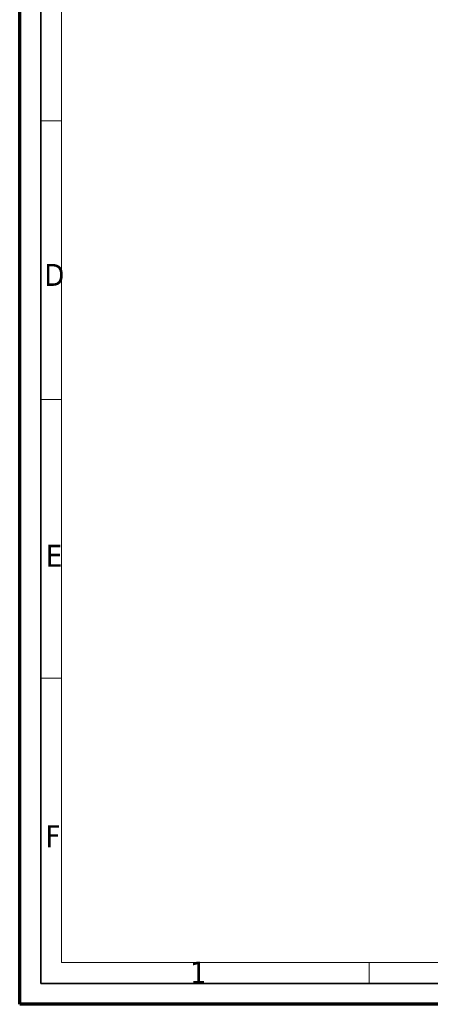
# Model space of a CAD drawing. Header units: millimetres. Extents: x 0 to 297, y 0 to 210.
# Tile 1 of 27: x 0 to 49, y 0 to 118. Entities that reach past the tile are written whole.
import ezdxf

# ---------------------------------------------------------------- set-up
doc = ezdxf.new("R2010")
doc.units = ezdxf.units.MM
doc.header["$LTSCALE"] = 0.5
doc.layers.add('Rahmen (ISO)', color=7, linetype='Continuous', lineweight=70)
doc.styles.add('Bezeichnungstext (ISO)', font='tahoma.ttf')

# ---------------------------------------------------------------- blocks, each defined once
blk = doc.blocks.new('Ränder Basler-A2')
at = {"layer": 'Rahmen (ISO)'}
for p, q in [((0, 0), (0, 420)), ((594, 0), (0, 0))]:
    blk.add_line(p, q, dxfattribs=at)
at = {"layer": 'Rahmen (ISO)', "color": 7, "linetype": 'Continuous', "lineweight": 35}
for p, q in [((5, 415), (5, 5)), ((5, 5), (589, 5))]:
    blk.add_line(p, q, dxfattribs=at)
at = {"layer": 'Rahmen (ISO)', "color": 7, "linetype": 'Continuous', "lineweight": 18}
for p, q in [((10, 410), (10, 10)), ((5, 210.99), (10, 210.99)), ((5, 144.45), (10, 144.45)), ((5, 77.91), (10, 77.91)), ((10, 10), (401, 10)), ((83.33, 5), (83.33, 10))]:
    blk.add_line(p, q, dxfattribs=at)
at = {"layer": 'Rahmen (ISO)', "char_height": 5.25, "attachment_point": 4, "style": 'Bezeichnungstext (ISO)'}
for s, insert in [('\\fTahoma|b0|i0;D', (5.87, 174.21)), ('\\fTahoma|b0|i0;E', (6.23, 107.14)), ('\\fTahoma|b0|i0;F', (6.14, 40.15)), ('\\fTahoma|b0|i0;1', (40.62, 7.57))]:
    blk.add_mtext(s, dxfattribs=dict(at, insert=insert))

msp = doc.modelspace()

# ---------------------------------------------------------------- block references
at = {"xscale": 0.5, "yscale": 0.5, "zscale": 0.5}
msp.add_blockref('Ränder Basler-A2', (0, 0), dxfattribs=at)

doc.saveas('drawing.dxf')
